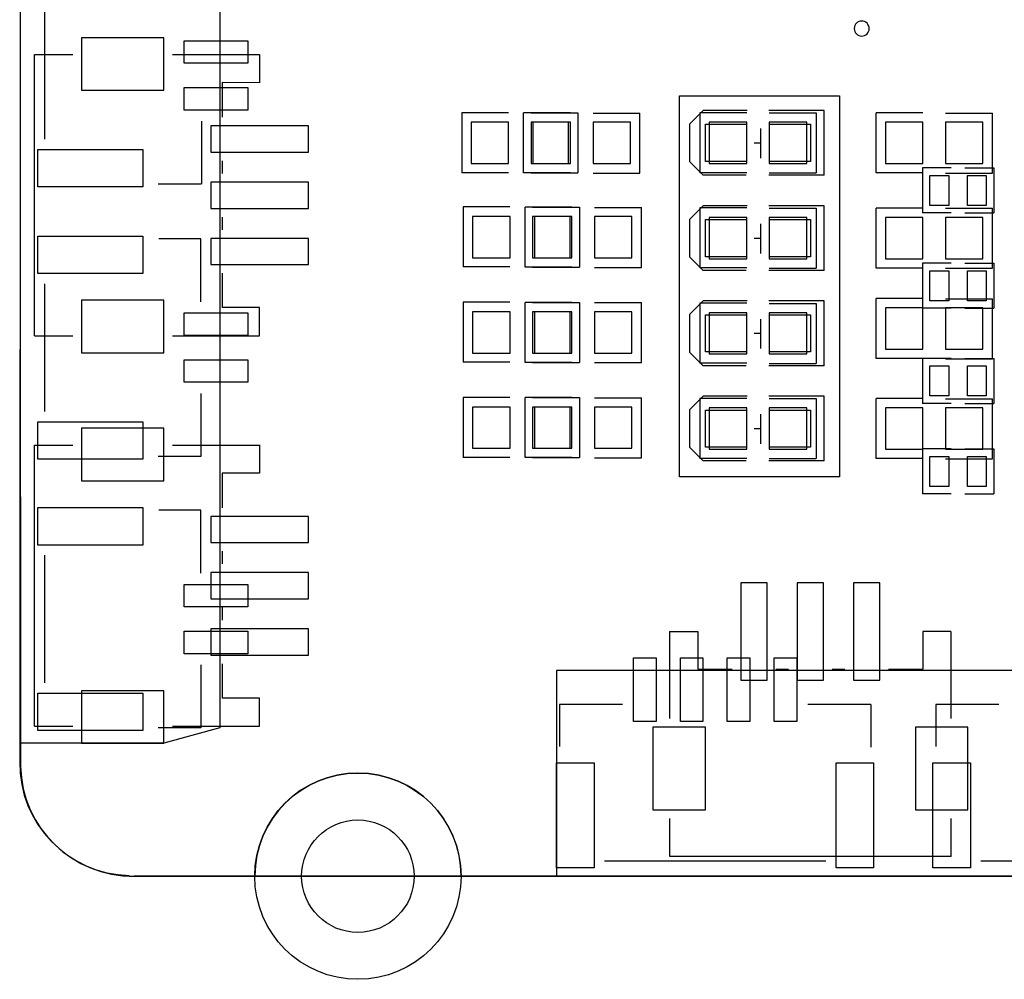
# Model space of a CAD drawing. Extents: x 1330 to 4875, y 412 to 2598.
# Tile 1 of 5: x 1330 to 2364, y 412 to 1419. Entities that reach past the tile are written whole.
import ezdxf

# ---------------------------------------------------------------- set-up
doc = ezdxf.new("R2010")
doc.units = 9
doc.layers.get('0').update_dxf_attribs({"color": 5})
doc.layers.add('图层1', color=255, linetype='Continuous')

msp = doc.modelspace()

# ---------------------------------------------------------------- linework, layer by layer
for points in [[(1330.968, 2372.473), (1330.968, 2372.473), (1330, 640)], [(1356.021, 1526.142), (1356.021, 1526.142), (1356.021, 1293.858)], [(1345.629, 1087.362), (1345.629, 1087.362), (1345.629, 1382.639)], [(1345.629, 1382.639), (1345.629, 1382.639), (1385.743, 1382.639)], [(1490.557, 1382.639), (1490.557, 1382.639), (1581.864, 1382.639)], [(1581.864, 1382.761), (1581.864, 1353.161), (1542.464, 1353.261)], [(1542.464, 1353.261), (1542.464, 1353.261), (1542.464, 1316.936)], [(2047.5, 1256), (2033.5, 1270), (2033.5, 1310), (2047.5, 1324)], [(2093.5, 1324), (2093.5, 1324), (2047.5, 1324)], [(2174.5, 1324), (2174.5, 1324), (2116.5, 1324)], [(2174.5, 1256), (2174.5, 1256), (2174.5, 1324)], [(1520.738, 1312.79), (1520.738, 1312.79), (1520.738, 1246.59)], [(1843.163, 1321.698), (1843.163, 1321.698), (1793.952, 1321.698)], [(1793.952, 1321.698), (1793.952, 1321.698), (1793.952, 1258.704)], [(1858.978, 1258.503), (1858.978, 1258.503), (1858.978, 1321.497)], [(1908.192, 1321.497), (1908.192, 1321.497), (1858.978, 1321.497)], [(1866.808, 1321.497), (1866.808, 1321.497), (1916.022, 1321.497)], [(1916.022, 1321.497), (1916.022, 1321.497), (1916.022, 1258.503)], [(1931.837, 1321.296), (1931.837, 1321.296), (1981.048, 1321.296)], [(1981.048, 1258.302), (1981.048, 1258.302), (1981.048, 1321.296)], [(2093.163, 1321.698), (2093.163, 1321.698), (2043.952, 1321.698)], [(2043.952, 1321.698), (2043.952, 1321.698), (2043.952, 1258.704)], [(2116.808, 1321.497), (2116.808, 1321.497), (2166.022, 1321.497)], [(2166.022, 1321.497), (2166.022, 1321.497), (2166.022, 1258.503)], [(2228.978, 1258.503), (2228.978, 1258.503), (2228.978, 1321.497)], [(2278.192, 1321.497), (2278.192, 1321.497), (2228.978, 1321.497)], [(2301.837, 1321.296), (2301.837, 1321.296), (2351.048, 1321.296)], [(2351.048, 1258.302), (2351.048, 1258.302), (2351.048, 1321.296)], [(2108, 1274), (2108, 1274), (2108, 1305)], [(2108, 1289.687), (2108, 1289.687), (2101.096, 1289.687)], [(1542.464, 1271.177), (1542.464, 1271.177), (1542.464, 1257.881)], [(2277.593, 1263.623), (2277.593, 1263.623), (2277.593, 1216.377)], [(2307.908, 1263.623), (2307.908, 1263.623), (2277.593, 1263.623)], [(2322.082, 1263.623), (2322.082, 1263.623), (2352.397, 1263.623)], [(2352.397, 1263.623), (2352.397, 1263.623), (2352.397, 1216.377)], [(1843.163, 1258.704), (1843.163, 1258.704), (1793.952, 1258.704)], [(1908.192, 1258.503), (1908.192, 1258.503), (1858.978, 1258.503)], [(1866.808, 1258.503), (1866.808, 1258.503), (1916.022, 1258.503)], [(1931.837, 1258.302), (1931.837, 1258.302), (1981.048, 1258.302)], [(2093.163, 1258.704), (2093.163, 1258.704), (2043.952, 1258.704)], [(2092.5, 1256), (2092.5, 1256), (2047.5, 1256)], [(2174.5, 1256), (2174.5, 1256), (2116.5, 1256)], [(2116.808, 1258.503), (2116.808, 1258.503), (2166.022, 1258.503)], [(2278.192, 1258.503), (2278.192, 1258.503), (2228.978, 1258.503)], [(2301.837, 1258.302), (2301.837, 1258.302), (2351.048, 1258.302)], [(1520.196, 1246.613), (1520.196, 1246.613), (1475.313, 1246.614)], [(1844.673, 1222.696), (1844.673, 1222.696), (1795.462, 1222.696)], [(1795.462, 1222.696), (1795.462, 1222.696), (1795.462, 1159.702)], [(1860.488, 1159.501), (1860.488, 1159.501), (1860.488, 1222.495)], [(1909.702, 1222.495), (1909.702, 1222.495), (1860.488, 1222.495)], [(1868.318, 1222.495), (1868.318, 1222.495), (1917.532, 1222.495)], [(1917.532, 1222.495), (1917.532, 1222.495), (1917.532, 1159.501)], [(1933.347, 1222.294), (1933.347, 1222.294), (1982.558, 1222.294)], [(1982.558, 1159.3), (1982.558, 1159.3), (1982.558, 1222.294)], [(2047.5, 1156), (2033.5, 1170), (2033.5, 1210), (2047.5, 1224)], [(2093.163, 1221.698), (2093.163, 1221.698), (2043.952, 1221.698)], [(2043.952, 1221.698), (2043.952, 1221.698), (2043.952, 1158.704)], [(2093.5, 1224), (2093.5, 1224), (2047.5, 1224)], [(2174.5, 1224), (2174.5, 1224), (2116.5, 1224)], [(2116.808, 1221.497), (2116.808, 1221.497), (2166.022, 1221.497)], [(2166.022, 1221.497), (2166.022, 1221.497), (2166.022, 1158.503)], [(2174.5, 1156), (2174.5, 1156), (2174.5, 1224)], [(2228.978, 1158.503), (2228.978, 1158.503), (2228.978, 1221.497)], [(2278.192, 1221.497), (2278.192, 1221.497), (2228.978, 1221.497)], [(2301.837, 1221.296), (2301.837, 1221.296), (2351.048, 1221.296)], [(2351.048, 1158.302), (2351.048, 1158.302), (2351.048, 1221.296)], [(1542.464, 1212.122), (1542.464, 1212.122), (1542.464, 1198.826)], [(2307.908, 1216.377), (2307.908, 1216.377), (2277.593, 1216.377)], [(2322.082, 1216.377), (2322.082, 1216.377), (2352.397, 1216.377)], [(2108, 1174), (2108, 1174), (2108, 1205)], [(1520.196, 1189.175), (1520.196, 1189.175), (1476.104, 1189.175)], [(1520.196, 1123.032), (1520.196, 1123.032), (1520.196, 1189.175)], [(2108, 1189.687), (2108, 1189.687), (2101.096, 1189.687)], [(1844.673, 1159.702), (1844.673, 1159.702), (1795.462, 1159.702)], [(1909.702, 1159.501), (1909.702, 1159.501), (1860.488, 1159.501)], [(1868.318, 1159.501), (1868.318, 1159.501), (1917.532, 1159.501)], [(1933.347, 1159.3), (1933.347, 1159.3), (1982.558, 1159.3)], [(2093.163, 1158.704), (2093.163, 1158.704), (2043.952, 1158.704)], [(2116.808, 1158.503), (2116.808, 1158.503), (2166.022, 1158.503)], [(2278.192, 1158.503), (2278.192, 1158.503), (2228.978, 1158.503)], [(2277.593, 1163.623), (2277.593, 1163.623), (2277.593, 1116.377)], [(2307.908, 1163.623), (2307.908, 1163.623), (2277.593, 1163.623)], [(2301.837, 1158.302), (2301.837, 1158.302), (2351.048, 1158.302)], [(2322.082, 1163.623), (2322.082, 1163.623), (2352.397, 1163.623)], [(2352.397, 1163.623), (2352.397, 1163.623), (2352.397, 1116.377)], [(1542.464, 1153.067), (1542.464, 1153.067), (1542.464, 1117.002)], [(2092.5, 1156), (2092.5, 1156), (2047.5, 1156)], [(2174.5, 1156), (2174.5, 1156), (2116.5, 1156)], [(1356.021, 1141.931), (1356.021, 1141.931), (1356.021, 1008.071)], [(1581.835, 1087.475), (1581.835, 1117.002), (1542.466, 1117.002)], [(1844.673, 1122.696), (1844.673, 1122.696), (1795.462, 1122.696)], [(1795.462, 1122.696), (1795.462, 1122.696), (1795.462, 1059.702)], [(1860.488, 1059.501), (1860.488, 1059.501), (1860.488, 1122.495)], [(1909.702, 1122.495), (1909.702, 1122.495), (1860.488, 1122.495)], [(1868.318, 1122.495), (1868.318, 1122.495), (1917.532, 1122.495)], [(1917.532, 1122.495), (1917.532, 1122.495), (1917.532, 1059.501)], [(1933.347, 1122.294), (1933.347, 1122.294), (1982.558, 1122.294)], [(1982.558, 1059.3), (1982.558, 1059.3), (1982.558, 1122.294)], [(2047.5, 1056), (2033.5, 1070), (2033.5, 1110), (2047.5, 1124)], [(2093.163, 1121.698), (2093.163, 1121.698), (2043.952, 1121.698)], [(2043.952, 1121.698), (2043.952, 1121.698), (2043.952, 1058.704)], [(2093.5, 1124), (2093.5, 1124), (2047.5, 1124)], [(2174.5, 1124), (2174.5, 1124), (2116.5, 1124)], [(2116.808, 1121.497), (2116.808, 1121.497), (2166.022, 1121.497)], [(2166.022, 1121.497), (2166.022, 1121.497), (2166.022, 1058.503)], [(2174.5, 1056), (2174.5, 1056), (2174.5, 1124)], [(2228.978, 1063.503), (2228.978, 1063.503), (2228.978, 1126.497)], [(2278.192, 1126.497), (2278.192, 1126.497), (2228.978, 1126.497)], [(2307.908, 1116.377), (2307.908, 1116.377), (2277.593, 1116.377)], [(2301.837, 1126.296), (2301.837, 1126.296), (2351.048, 1126.296)], [(2322.082, 1116.377), (2322.082, 1116.377), (2352.397, 1116.377)], [(2351.048, 1063.302), (2351.048, 1063.302), (2351.048, 1126.296)], [(2108, 1074), (2108, 1074), (2108, 1105)], [(1345.629, 1087.362), (1345.629, 1087.362), (1385.743, 1087.362)], [(1490.557, 1087.362), (1490.557, 1087.362), (1581.835, 1087.362)], [(2108, 1089.687), (2108, 1089.687), (2101.096, 1089.687)], [(1844.673, 1059.702), (1844.673, 1059.702), (1795.462, 1059.702)], [(1909.702, 1059.501), (1909.702, 1059.501), (1860.488, 1059.501)], [(1868.318, 1059.501), (1868.318, 1059.501), (1917.532, 1059.501)], [(1933.347, 1059.3), (1933.347, 1059.3), (1982.558, 1059.3)], [(2093.163, 1058.704), (2093.163, 1058.704), (2043.952, 1058.704)], [(2092.5, 1056), (2092.5, 1056), (2047.5, 1056)], [(2174.5, 1056), (2174.5, 1056), (2116.5, 1056)], [(2116.808, 1058.503), (2116.808, 1058.503), (2166.022, 1058.503)], [(2278.192, 1063.503), (2278.192, 1063.503), (2228.978, 1063.503)], [(2277.593, 1063.623), (2277.593, 1063.623), (2277.593, 1016.377)], [(2307.908, 1063.623), (2307.908, 1063.623), (2277.593, 1063.623)], [(2301.837, 1063.302), (2301.837, 1063.302), (2351.048, 1063.302)], [(2322.082, 1063.623), (2322.082, 1063.623), (2352.397, 1063.623)], [(2352.397, 1063.623), (2352.397, 1063.623), (2352.397, 1016.377)], [(1520.196, 1026.968), (1520.196, 1026.968), (1520.196, 960.828)], [(2047.5, 956), (2033.5, 970), (2033.5, 1010), (2047.5, 1024)], [(2093.5, 1024), (2093.5, 1024), (2047.5, 1024)], [(2174.5, 1024), (2174.5, 1024), (2116.5, 1024)], [(2174.5, 956), (2174.5, 956), (2174.5, 1024)], [(1844.673, 1022.696), (1844.673, 1022.696), (1795.462, 1022.696)], [(1795.462, 1022.696), (1795.462, 1022.696), (1795.462, 959.702)], [(1860.488, 959.501), (1860.488, 959.501), (1860.488, 1022.495)], [(1909.702, 1022.495), (1909.702, 1022.495), (1860.488, 1022.495)], [(1868.318, 1022.495), (1868.318, 1022.495), (1917.532, 1022.495)], [(1917.532, 1022.495), (1917.532, 1022.495), (1917.532, 959.501)], [(1933.347, 1022.294), (1933.347, 1022.294), (1982.558, 1022.294)], [(1982.558, 959.3), (1982.558, 959.3), (1982.558, 1022.294)], [(2093.163, 1021.698), (2093.163, 1021.698), (2043.952, 1021.698)], [(2043.952, 1021.698), (2043.952, 1021.698), (2043.952, 958.704)], [(2116.808, 1021.497), (2116.808, 1021.497), (2166.022, 1021.497)], [(2166.022, 1021.497), (2166.022, 1021.497), (2166.022, 958.503)], [(2228.978, 958.503), (2228.978, 958.503), (2228.978, 1021.497)], [(2278.192, 1021.497), (2278.192, 1021.497), (2228.978, 1021.497)], [(2307.908, 1016.377), (2307.908, 1016.377), (2277.593, 1016.377)], [(2301.837, 1021.296), (2301.837, 1021.296), (2351.048, 1021.296)], [(2322.082, 1016.377), (2322.082, 1016.377), (2352.397, 1016.377)], [(2351.048, 958.302), (2351.048, 958.302), (2351.048, 1021.296)], [(2108, 974), (2108, 974), (2108, 1005)], [(2108, 989.687), (2108, 989.687), (2101.096, 989.687)], [(1345.629, 677.362), (1345.629, 677.362), (1345.629, 972.639)], [(1345.629, 972.639), (1345.629, 972.639), (1385.743, 972.639)], [(1490.557, 972.639), (1490.557, 972.639), (1581.864, 972.639)], [(1581.864, 972.761), (1581.864, 943.161), (1542.464, 943.261)], [(2277.593, 968.623), (2277.593, 968.623), (2277.593, 921.377)], [(2307.908, 968.623), (2307.908, 968.623), (2277.593, 968.623)], [(2322.082, 968.623), (2322.082, 968.623), (2352.397, 968.623)], [(2352.397, 968.623), (2352.397, 968.623), (2352.397, 921.377)], [(1520.196, 960.828), (1520.196, 960.828), (1475.313, 960.828)], [(1844.673, 959.702), (1844.673, 959.702), (1795.462, 959.702)], [(1909.702, 959.501), (1909.702, 959.501), (1860.488, 959.501)], [(1868.318, 959.501), (1868.318, 959.501), (1917.532, 959.501)], [(1933.347, 959.3), (1933.347, 959.3), (1982.558, 959.3)], [(2093.163, 958.704), (2093.163, 958.704), (2043.952, 958.704)], [(2092.5, 956), (2092.5, 956), (2047.5, 956)], [(2174.5, 956), (2174.5, 956), (2116.5, 956)], [(2116.808, 958.503), (2116.808, 958.503), (2166.022, 958.503)], [(2278.192, 958.503), (2278.192, 958.503), (2228.978, 958.503)], [(2301.837, 958.302), (2301.837, 958.302), (2351.048, 958.302)], [(1542.464, 943.261), (1542.464, 943.261), (1542.464, 906.936)], [(2307.908, 921.377), (2307.908, 921.377), (2277.593, 921.377)], [(2322.082, 921.377), (2322.082, 921.377), (2352.397, 921.377)], [(1520.196, 904.175), (1520.196, 904.175), (1476.104, 904.175)], [(1520.196, 838.032), (1520.196, 838.032), (1520.196, 904.175)], [(1542.464, 861.177), (1542.464, 861.177), (1542.464, 847.881)], [(1356.021, 856.931), (1356.021, 856.931), (1356.021, 723.071)], [(1542.464, 802.122), (1542.464, 802.122), (1542.464, 788.826)], [(2012.239, 776.864), (2041.839, 776.864), (2041.739, 737.464)], [(2012.361, 685.557), (2012.361, 685.557), (2012.361, 776.864)], [(2307.525, 776.835), (2277.998, 776.835), (2277.998, 737.466)], [(2307.638, 685.557), (2307.638, 685.557), (2307.638, 776.835)], [(1520.196, 741.968), (1520.196, 741.968), (1520.196, 675.828)], [(1542.464, 743.067), (1542.464, 743.067), (1542.464, 707.002)], [(2041.739, 737.464), (2041.739, 737.464), (2078.064, 737.464)], [(2123.823, 737.464), (2123.823, 737.464), (2137.119, 737.464)], [(2182.878, 737.464), (2182.878, 737.464), (2196.174, 737.464)], [(2241.933, 737.464), (2241.933, 737.464), (2277.998, 737.464)], [(1581.835, 677.475), (1581.835, 707.002), (1542.466, 707.002)], [(1962.758, 700.196), (1962.758, 700.196), (1896.613, 700.196)], [(1896.613, 700.196), (1896.613, 700.196), (1896.613, 656.104)], [(2157.21, 700.738), (2157.21, 700.738), (2223.41, 700.738)], [(2223.387, 700.196), (2223.387, 700.196), (2223.386, 655.313)], [(2357.758, 700.196), (2357.758, 700.196), (2291.613, 700.196)], [(2291.613, 700.196), (2291.613, 700.196), (2291.613, 656.104)], [(1345.629, 677.362), (1345.629, 677.362), (1385.743, 677.362)], [(1520.196, 675.828), (1520.196, 675.828), (1475.313, 675.828)], [(1490.557, 677.362), (1490.557, 677.362), (1581.835, 677.362)], [(2012.361, 540.629), (2012.361, 540.629), (2012.361, 580.743)], [(2307.638, 540.629), (2307.638, 540.629), (2307.638, 580.743)], [(2307.638, 540.629), (2307.638, 540.629), (2012.361, 540.629)], [(1943.858, 536.021), (1943.858, 536.021), (2176.142, 536.021)], [(2338.858, 536.021), (2338.858, 536.021), (2571.142, 536.021)], [(1445, 520), (1445, 520), (4755, 520)]]:
    msp.add_lwpolyline(points)
at = {"color": 0}
for points in [[(1331.1029, 629.0434), (1331.1029, 629.0434), (1330.1029, 2367.1694)], [(4760.1029, 520.0434), (4760.1029, 520.0434), (1450.1029, 520.0434)]]:
    msp.add_lwpolyline(points, dxfattribs=at)
for points in [[(1394.843, 1400.349), (1394.843, 1345.231), (1481.457, 1345.231), (1481.457, 1400.349)], [(1569.407, 1397.202), (1569.407, 1373.58), (1502.478, 1373.58), (1502.478, 1397.202)], [(1569.407, 1347.991), (1569.407, 1324.369), (1502.478, 1324.369), (1502.478, 1347.991)], [(1633.031, 1280.277), (1633.031, 1307.836), (1530.669, 1307.836), (1530.669, 1280.277)], [(1843.186, 1311.654), (1803.816, 1311.654), (1803.816, 1268.346), (1843.186, 1268.346)], [(1906.178, 1311.654), (1866.808, 1311.654), (1866.808, 1268.346), (1906.178, 1268.346)], [(1868.822, 1268.346), (1908.192, 1268.346), (1908.192, 1311.654), (1868.822, 1311.654)], [(1931.814, 1268.346), (1971.184, 1268.346), (1971.184, 1311.654), (1931.814, 1311.654)], [(2050, 1270.5), (2050, 1309.5), (2093, 1309.5), (2093, 1270.5)], [(2093.186, 1311.654), (2053.816, 1311.654), (2053.816, 1268.346), (2093.186, 1268.346)], [(2156.178, 1311.654), (2116.808, 1311.654), (2116.808, 1268.346), (2156.178, 1268.346)], [(2117, 1270.5), (2117, 1309.5), (2160, 1309.5), (2160, 1270.5)], [(2238.822, 1268.346), (2278.192, 1268.346), (2278.192, 1311.654), (2238.822, 1311.654)], [(2301.814, 1268.346), (2341.184, 1268.346), (2341.184, 1311.654), (2301.814, 1311.654)], [(1459.172, 1283.031), (1459.172, 1243.661), (1348.936, 1243.661), (1348.936, 1283.031)], [(2285.473, 1255.748), (2305.158, 1255.748), (2305.158, 1224.252), (2285.473, 1224.252)], [(2324.843, 1255.748), (2344.528, 1255.748), (2344.528, 1224.252), (2324.843, 1224.252)], [(1633.031, 1221.222), (1633.031, 1248.781), (1530.669, 1248.781), (1530.669, 1221.222)], [(1844.696, 1212.652), (1805.326, 1212.652), (1805.326, 1169.344), (1844.696, 1169.344)], [(1907.688, 1212.652), (1868.318, 1212.652), (1868.318, 1169.344), (1907.688, 1169.344)], [(1870.332, 1169.344), (1909.702, 1169.344), (1909.702, 1212.652), (1870.332, 1212.652)], [(1933.324, 1169.344), (1972.694, 1169.344), (1972.694, 1212.652), (1933.324, 1212.652)], [(2050, 1170.5), (2050, 1209.5), (2093, 1209.5), (2093, 1170.5)], [(2093.186, 1211.654), (2053.816, 1211.654), (2053.816, 1168.346), (2093.186, 1168.346)], [(2156.178, 1211.654), (2116.808, 1211.654), (2116.808, 1168.346), (2156.178, 1168.346)], [(2117, 1170.5), (2117, 1209.5), (2160, 1209.5), (2160, 1170.5)], [(2238.822, 1168.346), (2278.192, 1168.346), (2278.192, 1211.654), (2238.822, 1211.654)], [(2301.814, 1168.346), (2341.184, 1168.346), (2341.184, 1211.654), (2301.814, 1211.654)], [(1459.173, 1192.124), (1459.173, 1152.754), (1348.936, 1152.754), (1348.936, 1192.124)], [(1633.031, 1162.167), (1633.031, 1189.726), (1530.669, 1189.726), (1530.669, 1162.167)], [(2285.473, 1155.748), (2305.158, 1155.748), (2305.158, 1124.252), (2285.473, 1124.252)], [(2324.843, 1155.748), (2344.528, 1155.748), (2344.528, 1124.252), (2324.843, 1124.252)], [(1394.843, 1124.769), (1394.843, 1069.651), (1481.457, 1069.651), (1481.457, 1124.769)], [(2238.822, 1073.346), (2278.192, 1073.346), (2278.192, 1116.654), (2238.822, 1116.654)], [(2301.814, 1073.346), (2341.184, 1073.346), (2341.184, 1116.654), (2301.814, 1116.654)], [(1569.409, 1111.42), (1569.409, 1087.798), (1502.479, 1087.798), (1502.479, 1111.42)], [(1844.696, 1112.652), (1805.326, 1112.652), (1805.326, 1069.344), (1844.696, 1069.344)], [(1907.688, 1112.652), (1868.318, 1112.652), (1868.318, 1069.344), (1907.688, 1069.344)], [(1870.332, 1069.344), (1909.702, 1069.344), (1909.702, 1112.652), (1870.332, 1112.652)], [(1933.324, 1069.344), (1972.694, 1069.344), (1972.694, 1112.652), (1933.324, 1112.652)], [(2050, 1070.5), (2050, 1109.5), (2093, 1109.5), (2093, 1070.5)], [(2093.186, 1111.654), (2053.816, 1111.654), (2053.816, 1068.346), (2093.186, 1068.346)], [(2156.178, 1111.654), (2116.808, 1111.654), (2116.808, 1068.346), (2156.178, 1068.346)], [(2117, 1070.5), (2117, 1109.5), (2160, 1109.5), (2160, 1070.5)], [(1569.409, 1062.207), (1569.409, 1038.585), (1502.479, 1038.585), (1502.479, 1062.207)], [(2285.473, 1055.748), (2305.158, 1055.748), (2305.158, 1024.252), (2285.473, 1024.252)], [(2324.843, 1055.748), (2344.528, 1055.748), (2344.528, 1024.252), (2324.843, 1024.252)], [(1844.696, 1012.652), (1805.326, 1012.652), (1805.326, 969.344), (1844.696, 969.344)], [(1907.688, 1012.652), (1868.318, 1012.652), (1868.318, 969.344), (1907.688, 969.344)], [(1870.332, 969.344), (1909.702, 969.344), (1909.702, 1012.652), (1870.332, 1012.652)], [(1933.324, 969.344), (1972.694, 969.344), (1972.694, 1012.652), (1933.324, 1012.652)], [(2050, 970.5), (2050, 1009.5), (2093, 1009.5), (2093, 970.5)], [(2093.186, 1011.654), (2053.816, 1011.654), (2053.816, 968.346), (2093.186, 968.346)], [(2156.178, 1011.654), (2116.808, 1011.654), (2116.808, 968.346), (2156.178, 968.346)], [(2117, 970.5), (2117, 1009.5), (2160, 1009.5), (2160, 970.5)], [(2238.822, 968.346), (2278.192, 968.346), (2278.192, 1011.654), (2238.822, 1011.654)], [(2301.814, 968.346), (2341.184, 968.346), (2341.184, 1011.654), (2301.814, 1011.654)], [(1459.173, 997.246), (1459.173, 957.876), (1348.937, 957.876), (1348.937, 997.246)], [(1394.843, 990.349), (1394.843, 935.231), (1481.457, 935.231), (1481.457, 990.349)], [(2285.473, 960.748), (2305.158, 960.748), (2305.158, 929.252), (2285.473, 929.252)], [(2324.843, 960.748), (2344.528, 960.748), (2344.528, 929.252), (2324.843, 929.252)], [(1459.173, 907.124), (1459.173, 867.754), (1348.936, 867.754), (1348.936, 907.124)], [(1633.031, 870.277), (1633.031, 897.836), (1530.669, 897.836), (1530.669, 870.277)], [(1633.031, 811.222), (1633.031, 838.781), (1530.669, 838.781), (1530.669, 811.222)], [(2114.723, 828.031), (2087.164, 828.031), (2087.164, 725.669), (2114.723, 725.669)], [(2173.778, 828.031), (2146.219, 828.031), (2146.219, 725.669), (2173.778, 725.669)], [(2232.833, 828.031), (2205.274, 828.031), (2205.274, 725.669), (2232.833, 725.669)], [(1569.409, 826.42), (1569.409, 802.798), (1502.479, 802.798), (1502.479, 826.42)], [(1569.409, 777.207), (1569.409, 753.585), (1502.479, 753.585), (1502.479, 777.207)], [(1633.031, 752.167), (1633.031, 779.726), (1530.669, 779.726), (1530.669, 752.167)], [(1974.368, 749.408), (1997.99, 749.408), (1997.99, 682.478), (1974.368, 682.478)], [(2023.581, 749.408), (2047.203, 749.408), (2047.203, 682.478), (2023.581, 682.478)], [(2072.798, 749.407), (2096.42, 749.407), (2096.42, 682.478), (2072.798, 682.478)], [(2122.009, 749.407), (2145.631, 749.407), (2145.631, 682.478), (2122.009, 682.478)], [(1394.843, 714.769), (1394.843, 659.651), (1481.457, 659.651), (1481.457, 714.769)], [(1459.173, 712.246), (1459.173, 672.876), (1348.937, 672.876), (1348.937, 712.246)], [(1994.651, 589.843), (2049.769, 589.843), (2049.769, 676.457), (1994.651, 676.457)], [(2270.231, 589.843), (2325.349, 589.843), (2325.349, 676.457), (2270.231, 676.457)], [(1893.664, 639.172), (1933.034, 639.172), (1933.034, 528.935), (1893.664, 528.935)], [(2186.969, 639.172), (2226.339, 639.172), (2226.339, 528.936), (2186.969, 528.936)], [(2288.664, 639.172), (2328.034, 639.172), (2328.034, 528.935), (2288.664, 528.935)]]:
    msp.add_lwpolyline(points, close=True)
for radius in [108.2675, 59.055]:
    msp.add_circle((1685, 520), radius)
for centre, radius, start, end in [((2213.8738, 1410.05), 7.874, 180.3638314, 179.6361686), ((1448.1039, 638.7954), 118.11, 179.4156116, 268.5154815)]:
    msp.add_arc(centre, radius, start, end)
for centre, radius, start, end in [((1448.8983, 638.1473), 118.11, 181.4845185, 270.5843884), ((1685.1029, 520.0434), 108.2675, 0, 180)]:
    msp.add_arc(centre, radius, start, end, dxfattribs=at)
at = {"layer": '图层1'}
for p, q in [((1540.169, 1600), (1540.169, 675.828)), ((1540.169, 675.828), (1481.457, 659.651)), ((1481.457, 659.651), (1331.0853, 659.651))]:
    msp.add_line(p, q, dxfattribs=at)
for points in [[(2022.5717, 1339.4984), (2190.5259, 1339.4984), (2190.5259, 939.2086), (2022.5717, 939.2086)], [(1893.664, 520), (2618.41, 520), (2618.41, 736.151), (1893.664, 736.151)]]:
    msp.add_lwpolyline(points, close=True, dxfattribs=at)

doc.saveas('drawing.dxf')
